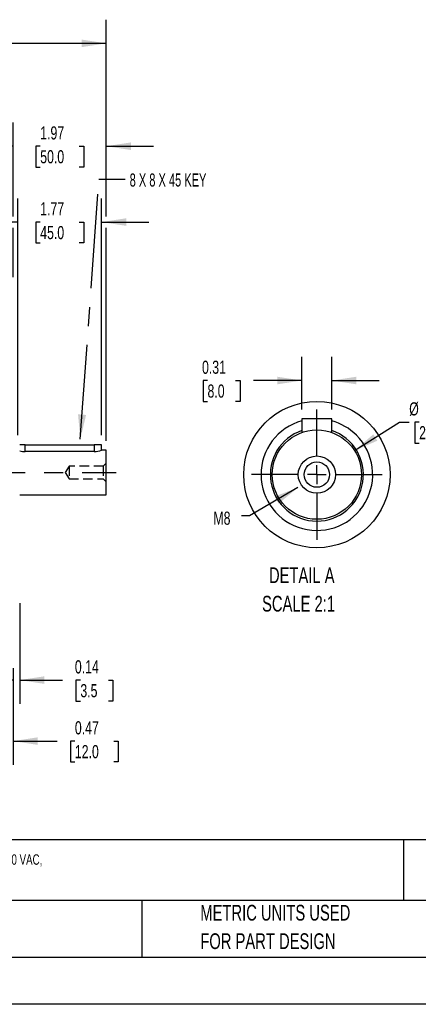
# Model space of a CAD drawing. Header units: inches. Extents: x 0 to 44, y 0 to 34.
# Tile 3 of 14: x 16.4 to 24.8, y 0 to 20.8. Entities that reach past the tile are written whole.
import ezdxf

# ---------------------------------------------------------------- set-up
doc = ezdxf.new("R2010")
doc.units = ezdxf.units.IN
doc.header["$LTSCALE"] = 4
doc.header["$MEASUREMENT"] = 0
doc.linetypes.add('CENTERX2', pattern=[0.8, 0.5, -0.1, 0.1, -0.1])
doc.linetypes.add('HIDDEN', pattern=[0.075, 0.05, -0.025])
for name, color, linetype in [('CENTER', 40, 'CENTERX2'), ('HIDDEN', 102, 'HIDDEN'), ('SLD-DEFPOINTS', 7, 'Continuous')]:
    doc.layers.add(name, color=color, linetype=linetype)
doc.layers.add('DIMENSIONS', color=140, linetype='Continuous', lineweight=25)
doc.layers.add('TEXT', color=140, linetype='Continuous', lineweight=25)
doc.styles.add('SLDTEXTSTYLE0', font='TXT', dxfattribs={"width": 0.7})
doc.styles.add('SLDTEXTSTYLE2', font='TXT', dxfattribs={"width": 0.628571})
doc.dimstyles.new('SLDDIMSTYLE0', dxfattribs={"dimtxt": 0.277778, "dimasz": 0.52, "dimexe": 0, "dimexo": 0.0625, "dimgap": 0.069444, "dimtad": 0, "dimtih": 1, "dimtoh": 1, "dimrnd": 1e-09, "dimzin": 12, "dimdsep": 46, "dimtxsty": 'SLDTEXTSTYLE0', "dimsah": 1, "dimcen": 0.09, "dimadec": 0, "dimazin": 3, "dimtfac": 1, "dimtmove": 0, "dimatfit": 0, "dimfxl": 0, "dimfrac": 2, "dimtolj": 1, "dimtzin": 12, "dimarcsym": 0})
doc.dimstyles.new('SLDDIMSTYLE1', dxfattribs={"dimtxt": 0.277778, "dimasz": 0.52, "dimexe": 0, "dimexo": 0.0625, "dimgap": 0.069444, "dimtad": 0, "dimtih": 1, "dimtoh": 1, "dimrnd": 1e-09, "dimzin": 12, "dimdsep": 46, "dimtxsty": 'SLDTEXTSTYLE0', "dimsah": 1, "dimcen": 0.09, "dimadec": 0, "dimazin": 3, "dimtfac": 1, "dimtofl": 0, "dimtmove": 0, "dimatfit": 3, "dimfxl": 0, "dimfrac": 2, "dimtolj": 1, "dimtzin": 12, "dimarcsym": 0})
doc.dimstyles.new('SLDDIMSTYLE2', dxfattribs={"dimtxt": 0.277778, "dimasz": 0.52, "dimexe": 0, "dimexo": 0.0625, "dimgap": 0.069444, "dimtad": 0, "dimtih": 1, "dimtoh": 1, "dimrnd": 1e-09, "dimdsep": 46, "dimtxsty": 'SLDTEXTSTYLE0', "dimsah": 1, "dimcen": 0.09, "dimadec": 0, "dimazin": 2, "dimtfac": 1, "dimtmove": 0, "dimatfit": 0, "dimfxl": 0, "dimfrac": 2, "dimtolj": 1, "dimtzin": 12, "dimarcsym": 0})
doc.dimstyles.new('SLDDIMSTYLE3', dxfattribs={"dimtxt": 0.18, "dimasz": 0.52, "dimexe": 0, "dimexo": 0.0625, "dimgap": 0, "dimtad": 0, "dimtih": 1, "dimtoh": 1, "dimdec": 0, "dimrnd": 1e-09, "dimzin": 0, "dimdsep": 46, "dimtxsty": 'Standard', "dimsah": 1, "dimcen": 0.09, "dimadec": 0, "dimazin": 0, "dimtfac": 0.52, "dimtdec": 0, "dimtofl": 0, "dimtmove": 0, "dimatfit": 3, "dimfxl": 0, "dimfrac": 2, "dimtolj": 1, "dimtzin": 0, "dimarcsym": 0})
doc.dimstyles.new('SLDDIMSTYLE8', dxfattribs={"dimtxt": 0.277778, "dimasz": 0.52, "dimexe": 0, "dimexo": 0.0625, "dimgap": 0.069444, "dimtad": 0, "dimtih": 1, "dimtoh": 1, "dimlfac": 0.5, "dimrnd": 1e-09, "dimdsep": 46, "dimtxsty": 'SLDTEXTSTYLE0', "dimsah": 1, "dimcen": 0.09, "dimadec": 0, "dimazin": 2, "dimtfac": 1, "dimtmove": 0, "dimatfit": 0, "dimfxl": 0, "dimfrac": 2, "dimtolj": 1, "dimtzin": 12, "dimarcsym": 0})
doc.dimstyles.new('SLDDIMSTYLE9', dxfattribs={"dimtxt": 0.277778, "dimasz": 0.52, "dimexe": 0, "dimexo": 0.0625, "dimgap": 0.069444, "dimtad": 0, "dimtih": 1, "dimtoh": 1, "dimlfac": 0.5, "dimrnd": 1e-09, "dimdsep": 46, "dimtxsty": 'SLDTEXTSTYLE0', "dimsah": 1, "dimcen": 0, "dimadec": 0, "dimazin": 2, "dimtfac": 1, "dimtofl": 0, "dimtmove": 0, "dimatfit": 3, "dimfxl": 0, "dimfrac": 2, "dimtolj": 1, "dimtzin": 12, "dimarcsym": 0})

# ---------------------------------------------------------------- blocks, each defined once
blk = doc.blocks.new('SW_NOTE_0')
at = {"layer": 'TEXT', "color": 0, "linetype": 'CENTERX2', "lineweight": 18, "char_height": 0.3333, "attachment_point": 1, "style": 'SLDTEXTSTYLE0'}
for s, insert in [('DETAIL A', (0.146, 0.43)), ('SCALE 2:1', (0, -0.172))]:
    blk.add_mtext(s, dxfattribs=dict(at, insert=insert))
blk = doc.blocks.new('SW_NOTE_0_1')
at = {"layer": 'TEXT', "color": 0, "linetype": 'CENTERX2', "lineweight": 18, "char_height": 0.22, "attachment_point": 1, "style": 'SLDTEXTSTYLE0'}
for s, insert in [('M.G.M. ELECTRIC MOTORS SMX IE3 PREMIUM EFFICIENCY AC INDUCTION MOTOR, GENERAL PURPOSE AND INVERTER RATED, 2HP, 3-PHASE, 230/460 VAC,', (0, 0.284)), ('1800RPM, TEFC, IEC 90 FRAME, ALUMINUM, D-FLANGE (B5) MOUNT', (0, -0.176))]:
    blk.add_mtext(s, dxfattribs=dict(at, insert=insert))
blk = doc.blocks.new('SW_NOTE_0_4')
at = {"layer": 'TEXT', "color": 0, "linetype": 'CENTERX2', "lineweight": 18, "char_height": 0.33333, "attachment_point": 1, "style": 'SLDTEXTSTYLE0'}
for s, insert in [('PART DIMENSIONS MAY DIFFER SLIGHTLY', (0, 0.43)), ("DUE TO MANUFACTURER'S VARIANCES", (0, -0.172))]:
    blk.add_mtext(s, dxfattribs=dict(at, insert=insert))
blk = doc.blocks.new('SW_NOTE_0_7')
at = {"layer": 'TEXT', "color": 0, "linetype": 'CENTERX2', "lineweight": 18, "char_height": 0.33333, "attachment_point": 1, "style": 'SLDTEXTSTYLE0'}
for s, insert in [('METRIC UNITS USED', (0, 0.43)), ('FOR PART DESIGN', (0, -0.172))]:
    blk.add_mtext(s, dxfattribs=dict(at, insert=insert))
blk = doc.blocks.new('_D')
at = {"layer": 'DIMENSIONS'}
for p, q in [((16.374, 12.041), (16.374, 17.053)), ((18.145, 12.041), (18.145, 17.053)), ((16.374, 16.553), (15.374, 16.553)), ((16.847, 16.552), (16.754, 16.552)), ((16.754, 16.552), (16.754, 16.111)), ((17.672, 16.552), (17.766, 16.552)), ((17.766, 16.552), (17.766, 16.111)), ((18.145, 16.553), (19.145, 16.553)), ((16.754, 16.111), (16.847, 16.111)), ((17.766, 16.111), (17.672, 16.111))]:
    blk.add_line(p, q, dxfattribs=at)
for points in [[(16.374, 16.553), (15.854, 16.633), (15.854, 16.473)], [(18.145, 16.553), (18.665, 16.473), (18.665, 16.633)]]:
    blk.add_solid(points, dxfattribs=at)
at = {"layer": 'DIMENSIONS', "char_height": 0.2778, "attachment_point": 1, "style": 'SLDTEXTSTYLE0'}
for s, insert in [('1.77', (16.847, 16.973)), ('45.0', (16.847, 16.469))]:
    blk.add_mtext(s, dxfattribs=dict(at, insert=insert))
blk = doc.blocks.new('_D_2')
at = {"layer": 'DIMENSIONS'}
for p, q in [((5.252, 14.875), (5.252, 20.835)), ((18.244, 16.673), (18.244, 20.835)), ((5.252, 20.335), (10.843, 20.335)), ((11.219, 20.335), (11.126, 20.335)), ((11.126, 20.335), (11.126, 19.893)), ((12.276, 20.335), (12.37, 20.335)), ((12.37, 20.335), (12.37, 19.893)), ((18.244, 20.335), (12.653, 20.335)), ((11.126, 19.893), (11.219, 19.893)), ((12.37, 19.893), (12.276, 19.893)), ((18.244, 11.923), (18.244, 16.433)), ((5.252, 14.047), (5.252, 14.635))]:
    blk.add_line(p, q, dxfattribs=at)
for points in [[(5.252, 20.335), (5.772, 20.255), (5.772, 20.415)], [(18.244, 20.335), (17.724, 20.415), (17.724, 20.255)]]:
    blk.add_solid(points, dxfattribs=at)
at = {"layer": 'DIMENSIONS', "char_height": 0.2778, "attachment_point": 1, "style": 'SLDTEXTSTYLE0'}
for s, insert in [('12.99', (11.219, 20.755)), ('330.0', (11.219, 20.251))]:
    blk.add_mtext(s, dxfattribs=dict(at, insert=insert))
blk = doc.blocks.new('_D_5')
at = {"layer": 'DIMENSIONS'}
for p, q in [((16.413, 8.492), (16.413, 6.361)), ((16.275, 7.114), (16.275, 6.361)), ((16.275, 6.861), (15.275, 6.861)), ((16.413, 6.861), (17.319, 6.861)), ((17.696, 6.86), (17.602, 6.86)), ((17.602, 6.86), (17.602, 6.418)), ((18.29, 6.86), (18.383, 6.86)), ((18.383, 6.86), (18.383, 6.418)), ((17.602, 6.418), (17.696, 6.418)), ((18.383, 6.418), (18.29, 6.418))]:
    blk.add_line(p, q, dxfattribs=at)
for points in [[(16.275, 6.861), (15.755, 6.941), (15.755, 6.781)], [(16.413, 6.861), (16.933, 6.781), (16.933, 6.941)]]:
    blk.add_solid(points, dxfattribs=at)
at = {"layer": 'DIMENSIONS', "char_height": 0.2778, "attachment_point": 1, "style": 'SLDTEXTSTYLE0'}
for s, insert in [('0.14', (17.58, 7.28)), ('3.5', (17.696, 6.776))]:
    blk.add_mtext(s, dxfattribs=dict(at, insert=insert))
blk = doc.blocks.new('_D_6')
at = {"layer": 'DIMENSIONS'}
for p, q in [((15.803, 7.114), (15.803, 6.981)), ((16.275, 7.114), (16.275, 5.07)), ((15.803, 6.741), (15.803, 5.07)), ((15.803, 5.57), (14.803, 5.57)), ((16.275, 5.57), (17.204, 5.57)), ((17.58, 5.57), (17.487, 5.57)), ((17.487, 5.57), (17.487, 5.128)), ((18.406, 5.57), (18.499, 5.57)), ((18.499, 5.57), (18.499, 5.128)), ((17.487, 5.128), (17.58, 5.128)), ((18.499, 5.128), (18.406, 5.128))]:
    blk.add_line(p, q, dxfattribs=at)
for points in [[(15.803, 5.57), (15.283, 5.65), (15.283, 5.49)], [(16.275, 5.57), (16.795, 5.49), (16.795, 5.65)]]:
    blk.add_solid(points, dxfattribs=at)
at = {"layer": 'DIMENSIONS', "char_height": 0.2778, "attachment_point": 1, "style": 'SLDTEXTSTYLE0'}
for s, insert in [('0.47', (17.58, 5.99)), ('12.0', (17.58, 5.486))]:
    blk.add_mtext(s, dxfattribs=dict(at, insert=insert))
blk = doc.blocks.new('_D_7')
at = {"layer": 'DIMENSIONS'}
for p, q in [((16.275, 16.673), (16.275, 18.658)), ((18.244, 16.673), (18.244, 18.658)), ((16.275, 18.158), (15.275, 18.158)), ((16.847, 18.158), (16.754, 18.158)), ((16.754, 18.158), (16.754, 17.716)), ((17.672, 18.158), (17.766, 18.158)), ((17.766, 18.158), (17.766, 17.716)), ((18.244, 18.158), (19.244, 18.158)), ((16.754, 17.716), (16.847, 17.716)), ((17.766, 17.716), (17.672, 17.716)), ((16.275, 15.388), (16.275, 16.433)), ((18.244, 11.923), (18.244, 16.433))]:
    blk.add_line(p, q, dxfattribs=at)
for points in [[(16.275, 18.158), (15.755, 18.238), (15.755, 18.078)], [(18.244, 18.158), (18.764, 18.078), (18.764, 18.238)]]:
    blk.add_solid(points, dxfattribs=at)
at = {"layer": 'DIMENSIONS', "char_height": 0.2778, "attachment_point": 1, "style": 'SLDTEXTSTYLE0'}
for s, insert in [('1.97', (16.847, 18.578)), ('50.0', (16.847, 18.074))]:
    blk.add_mtext(s, dxfattribs=dict(at, insert=insert))
blk = doc.blocks.new('_D_15')
at = {"layer": 'DIMENSIONS'}
for p, q in [((22.383, 12.59), (22.383, 13.7)), ((23.013, 12.59), (23.013, 13.7)), ((20.385, 13.199), (20.291, 13.199)), ((20.291, 13.199), (20.291, 12.758)), ((20.979, 13.199), (21.073, 13.199)), ((21.073, 13.199), (21.073, 12.758)), ((22.383, 13.2), (21.356, 13.2)), ((23.013, 13.2), (24.013, 13.2)), ((20.291, 12.758), (20.385, 12.758)), ((21.073, 12.758), (20.979, 12.758))]:
    blk.add_line(p, q, dxfattribs=at)
for points in [[(22.383, 13.2), (21.863, 13.28), (21.863, 13.12)], [(23.013, 13.2), (23.533, 13.12), (23.533, 13.28)]]:
    blk.add_solid(points, dxfattribs=at)
at = {"layer": 'DIMENSIONS', "char_height": 0.2778, "attachment_point": 1, "style": 'SLDTEXTSTYLE0'}
for s, insert in [('0.31', (20.269, 13.62)), ('8.0', (20.385, 13.116))]:
    blk.add_mtext(s, dxfattribs=dict(at, insert=insert))
blk = doc.blocks.new('_D_16')
at = {"layer": 'DIMENSIONS'}
for p, q in [((23.495, 11.716), (24.444, 12.319)), ((24.444, 12.319), (24.651, 12.319)), ((24.861, 12.319), (24.768, 12.319)), ((24.768, 12.319), (24.768, 11.877)), ((25.687, 12.319), (25.78, 12.319)), ((25.78, 12.319), (25.78, 11.877)), ((24.768, 11.877), (24.861, 11.877)), ((25.78, 11.877), (25.687, 11.877))]:
    blk.add_line(p, q, dxfattribs=at)
blk.add_solid([(23.495, 11.716), (23.977, 11.927), (23.891, 12.062)], dxfattribs=at)
at = {"layer": 'DIMENSIONS', "char_height": 0.2778, "attachment_point": 1, "style": 'SLDTEXTSTYLE0'}
for s, insert in [('%%c', (24.651, 12.739)), ('0.94', (25.071, 12.739)), ('24.0', (24.861, 12.235))]:
    blk.add_mtext(s, dxfattribs=dict(at, insert=insert))
blk = doc.blocks.new('SW_CENTERMARKSYMBOL_7')
at = {"layer": 'CENTER', "color": 0}
for p, q in [((0, 0.4), (0, 1.381)), ((-0.4, 0), (-1.381, 0)), ((0, 0), (-0.2, 0)), ((0, 0), (0, 0.2)), ((0, 0), (0.2, 0)), ((0, 0), (0, -0.2)), ((0.4, 0), (1.381, 0)), ((0, -0.4), (0, -1.381))]:
    blk.add_line(p, q, dxfattribs=at)

msp = doc.modelspace()

# ---------------------------------------------------------------- linework, layer by layer
for p, q in [((22.383, 12.39), (22.383, 12.1)), ((23.013, 12.39), (22.383, 12.39)), ((23.013, 12.1), (23.013, 12.39)), ((16.531, 11.841), (16.413, 11.841)), ((16.531, 11.841), (17.988, 11.841)), ((16.531, 11.696), (16.531, 11.841)), ((17.988, 11.696), (16.531, 11.696)), ((18.145, 11.841), (17.988, 11.841)), ((17.988, 11.841), (17.988, 11.696)), ((18.145, 11.723), (18.145, 11.841)), ((18.244, 11.723), (18.145, 11.723)), ((18.244, 10.778), (18.244, 11.723)), ((16.413, 10.778), (18.244, 10.778))]:
    msp.add_line(p, q)
at = {"color": 7, "linetype": 'Continuous'}
msp.add_line((44, 0), (0, 0), dxfattribs=at)
for radius in [0.945, 0.394, 0.268]:
    msp.add_circle((22.698, 11.209), radius)
for centre, radius, start, end in [((22.698, 11.209), 1.181, 105.466, 45), ((22.698, 11.209), 1.181, 45, 74.534), ((22.698, 11.209), 0.984, 108.6629, 71.3371), ((16.531, 12.144), 0.448, 254.7816, 270.0805), ((17.983, 12.197), 0.5, 270.5498, 288.9214)]:
    msp.add_arc(centre, radius, start, end)
at = {"layer": 'CENTER'}
msp.add_line((4.931, 11.251), (18.454, 11.251), dxfattribs=at)
at = {"layer": 'HIDDEN'}
for p, q in [((17.456, 11.385), (17.376, 11.251)), ((17.376, 11.251), (17.456, 11.117)), ((18.181, 11.385), (17.456, 11.385)), ((17.456, 11.385), (17.456, 11.117)), ((18.244, 11.448), (18.181, 11.385)), ((18.181, 11.385), (18.181, 11.117)), ((17.456, 11.117), (18.181, 11.117)), ((18.181, 11.117), (18.244, 11.054))]:
    msp.add_line(p, q, dxfattribs=at)
at = {"layer": 'SLD-DEFPOINTS'}
msp.add_circle((22.698, 11.209), 1.548, dxfattribs=at)
at = {"layer": 'TEXT'}
for p, q in [((43, 3.484), (1, 3.484)), ((24.529, 3.484), (24.529, 2.2)), ((43, 2.2), (1, 2.2)), ((18.999, 2.2), (18.999, 1)), ((1, 1), (43, 1))]:
    msp.add_line(p, q, dxfattribs=at)

# ---------------------------------------------------------------- block references
at = {"layer": 'CENTER'}
msp.add_blockref('SW_CENTERMARKSYMBOL_7', (22.698, 11.209), dxfattribs=at)
at = {"layer": 'TEXT', "linetype": 'CENTERX2', "lineweight": 18}
for name, p in [('SW_NOTE_0', (21.539, 8.816)), ('SW_NOTE_0_1', (1.215, 2.89)), ('SW_NOTE_0_4', (8.68, 1.675)), ('SW_NOTE_0_7', (20.233, 1.675))]:
    msp.add_blockref(name, p, dxfattribs=at)

# ---------------------------------------------------------------- texts
at = {"layer": 'TEXT', "linetype": 'CENTERX2', "lineweight": 18, "attachment_point": 1}
for s, insert, char_height, style in [('8 X 8 X 45 KEY', (18.739, 17.582), 0.27778, 'SLDTEXTSTYLE2'), ('M8', (20.51, 10.426), 0.2778, 'SLDTEXTSTYLE0')]:
    msp.add_mtext(s, dxfattribs=dict(at, insert=insert, char_height=char_height, style=style))

# ---------------------------------------------------------------- dimensions: what is measured, and where the dimension line sits
at = {"layer": 'DIMENSIONS'}
for base, p1, p2, dimstyle, picture, middle in [((5.252, 20.335), (18.244, 11.723), (5.252, 13.847), 'SLDDIMSTYLE1', '_D_2', (11.748, 20.335)), ((18.244, 18.158), (16.275, 15.188), (18.244, 11.723), 'SLDDIMSTYLE0', '_D_7', (17.26, 18.158)), ((18.145, 16.553), (16.374, 11.841), (18.145, 11.841), 'SLDDIMSTYLE0', '_D', (17.26, 16.553)), ((23.0128, 13.2), (22.3829, 12.3902), (23.0128, 12.3902), 'SLDDIMSTYLE8', '_D_15', (20.6821, 13.2)), ((16.413, 6.861), (16.275, 7.314), (16.413, 8.692), 'SLDDIMSTYLE2', '_D_5', (17.993, 6.861)), ((16.275, 5.57), (15.803, 7.314), (16.275, 7.314), 'SLDDIMSTYLE2', '_D_6', (17.993, 5.57))]:
    dim = msp.add_linear_dim(base=base, p1=p1, p2=p2, dimstyle=dimstyle, dxfattribs=at)
    dim.commit()
    dim.dimension.update_dxf_attribs({"geometry": picture, "text_midpoint": middle, "dimtype": 160})
dim = msp.add_diameter_dim_2p(p1=(21.9003, 10.7023), p2=(23.4954, 11.7158), dimstyle='SLDDIMSTYLE9', dxfattribs=at)
dim.commit()
dim.dimension.update_dxf_attribs({"geometry": '_D_16', "text_midpoint": (25.2739, 12.3187), "dimtype": 163})

# ---------------------------------------------------------------- leaders
at = {"layer": 'TEXT', "linetype": 'CENTERX2', "lineweight": 18}
for points in [[(17.695, 11.959), (18.089, 17.458), (18.646, 17.458)], [(22.297, 10.933), (21.275, 10.34), (21.104, 10.34)]]:
    msp.add_leader(points, dimstyle='SLDDIMSTYLE3', dxfattribs=at)

doc.saveas('drawing.dxf')
